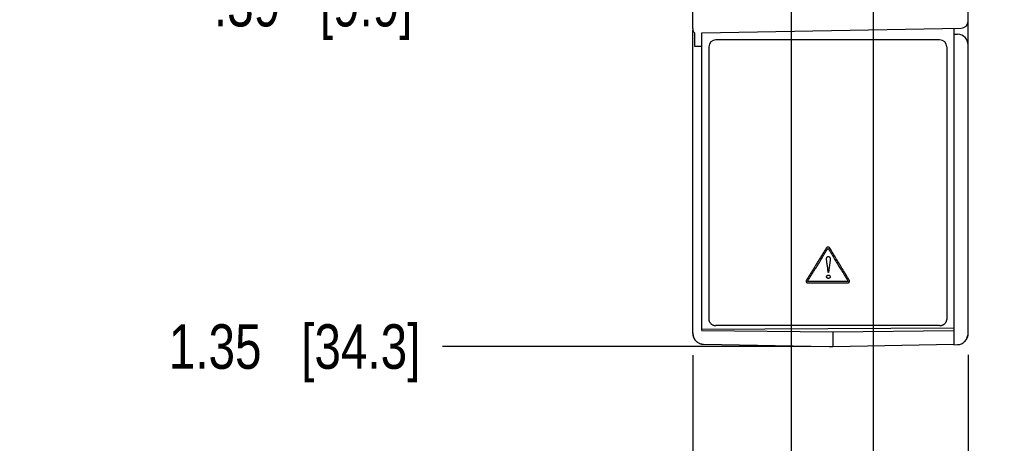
# Model space of a CAD drawing. Header units: inches. Extents: x 0 to 22, y 0 to 17.
# Tile 3 of 34: x 2.2 to 4.9, y 6.8 to 8. Entities that reach past the tile are written whole.
import ezdxf

# ---------------------------------------------------------------- set-up
doc = ezdxf.new("R2010")
doc.units = ezdxf.units.IN
doc.header["$LTSCALE"] = 1.21
doc.header["$MEASUREMENT"] = 0
doc.layers.get('0').update_dxf_attribs({"linetype": 'CONTINUOUS'})
doc.layers.add('03___PRT_ALL_CURVES', color=7, linetype='CONTINUOUS')
doc.layers.add('DIMENSIONS', color=7, linetype='CONTINUOUS')
doc.styles.get("Standard").update_dxf_attribs({"font": 'txt', "width": 0.8})
doc.dimstyles.new('DIMSTYLE_1', dxfattribs={"dimtxt": 0.125, "dimasz": 0.18, "dimexe": 0.125, "dimexo": 0.0625, "dimgap": 0.03125, "dimtad": 0, "dimtih": 1, "dimtoh": 1, "dimzin": 4, "dimdsep": 46, "dimtxsty": 'STANDARD', "dimblk": '_FILLED', "dimblk1": '_FILLED', "dimblk2": '_FILLED', "dimcen": 0.09, "dimadec": 0, "dimazin": 0, "dimtp": 0.001, "dimtm": 0.001, "dimtfac": 1, "dimtofl": 0, "dimtmove": 0, "dimatfit": 3, "dimldrblk": '_FILLED', "dimfxl": 1, "dimtolj": 1, "dimtzin": 4, "dimarcsym": 0})
doc.dimstyles.new('DIMSTYLE_2', dxfattribs={"dimtxt": 0.125, "dimasz": 0.18, "dimexe": 0.125, "dimexo": 0.0625, "dimgap": 0.03125, "dimtad": 0, "dimtih": 1, "dimtoh": 1, "dimzin": 4, "dimdsep": 46, "dimtxsty": 'STANDARD', "dimblk": '_FILLED', "dimblk1": '_FILLED', "dimblk2": '_FILLED', "dimcen": 0.09, "dimadec": 0, "dimazin": 0, "dimtfac": 1, "dimtofl": 0, "dimtmove": 0, "dimatfit": 3, "dimldrblk": '_FILLED', "dimfxl": 1, "dimtolj": 1, "dimtzin": 4, "dimarcsym": 0})

# ---------------------------------------------------------------- blocks, each defined once
blk = doc.blocks.new('*D5')
at = {"layer": 'DIMENSIONS', "color": 2, "linetype": 'CONTINUOUS'}
blk.add_line((4.0539, 8.0475), (3.3298, 8.0475), dxfattribs=at)
at = {"layer": 'DIMENSIONS', "color": 2, "linetype": 'CONTINUOUS', "insert": (3.2673, 8.11), "char_height": 0.125, "width": 0.925, "attachment_point": 3, "line_spacing_factor": 0.9}
blk.add_mtext('.39{\\Ftxt.shx;\\W1.000000;\\H0.125000; }[9.9]', dxfattribs=at)
blk = doc.blocks.new('_FILLED')
at = {"color": 0, "linetype": 'BYBLOCK'}
blk.add_solid([(0, 0), (-1, 0.174), (-1, -0.174)], dxfattribs=at)
blk = doc.blocks.new('*D6')
at = {"layer": 'DIMENSIONS', "color": 2, "linetype": 'CONTINUOUS'}
blk.add_line((4.3849, 7.0865), (3.3519, 7.0865), dxfattribs=at)
at = {"layer": 'DIMENSIONS', "color": 2, "linetype": 'CONTINUOUS', "insert": (3.2894, 7.149), "char_height": 0.125, "width": 1.125, "attachment_point": 3, "line_spacing_factor": 0.9}
blk.add_mtext('1.35{\\Ftxt.shx;\\W1.000000;\\H0.125000; }[34.3]', dxfattribs=at)
blk = doc.blocks.new('*D8')
at = {"layer": 'DIMENSIONS', "color": 2, "linetype": 'CONTINUOUS'}
blk.add_line((4.5603, 8.1765), (4.5603, 6.397), dxfattribs=at)
at = {"layer": 'DIMENSIONS', "color": 2, "linetype": 'CONTINUOUS', "insert": (4.4978, 6.3345), "char_height": 0.125, "width": 1.225, "attachment_point": 3, "rotation": 90, "line_spacing_factor": 0.9}
blk.add_mtext('4X .23{\\Ftxt.shx;\\W1.000000;\\H0.125000; }[5.8]', dxfattribs=at)
blk = doc.blocks.new('*D9')
at = {"layer": 'DIMENSIONS', "color": 2, "linetype": 'CONTINUOUS'}
blk.add_line((4.3304, 8.1765), (4.3304, 6.397), dxfattribs=at)
at = {"layer": 'DIMENSIONS', "color": 2, "linetype": 'CONTINUOUS', "insert": (4.2679, 6.3345), "char_height": 0.125, "width": 1.025, "attachment_point": 3, "rotation": 90, "line_spacing_factor": 0.9}
blk.add_mtext('4X .00{\\Ftxt.shx;\\W1.000000;\\H0.125000; }[0]', dxfattribs=at)
blk = doc.blocks.new('*D10')
at = {"layer": 'DIMENSIONS', "color": 2, "linetype": 'CONTINUOUS'}
blk.add_line((4.0544, 7.0623), (4.0544, 6.397), dxfattribs=at)
at = {"layer": 'DIMENSIONS', "color": 2, "linetype": 'CONTINUOUS', "insert": (3.9919, 6.3345), "char_height": 0.125, "width": 0.725, "attachment_point": 3, "rotation": 90, "line_spacing_factor": 0.9}
blk.add_mtext('.28{\\Ftxt.shx;\\W1.000000;\\H0.125000; }[7]', dxfattribs=at)
blk = doc.blocks.new('*D11')
at = {"layer": 'DIMENSIONS', "color": 2, "linetype": 'CONTINUOUS'}
blk.add_line((4.8274, 7.0628), (4.8274, 6.397), dxfattribs=at)
at = {"layer": 'DIMENSIONS', "color": 2, "linetype": 'CONTINUOUS', "insert": (4.7649, 6.3345), "char_height": 0.125, "width": 1.025, "attachment_point": 3, "rotation": 90, "line_spacing_factor": 0.9}
blk.add_mtext('.50{\\Ftxt.shx;\\W1.000000;\\H0.125000; }[12.6]', dxfattribs=at)

msp = doc.modelspace()

# ---------------------------------------------------------------- linework, layer by layer
at = {"color": 7, "linetype": 'CONTINUOUS'}
for p, q in [((4.8274, 7.1226), (4.8274, 13.0674)), ((4.0544, 7.9789), (4.0544, 11.942)), ((4.0544, 7.1228), (4.0544, 7.9744)), ((4.0589, 7.9675), (4.0589, 7.9292)), ((4.0794, 7.9675), (4.8077, 7.9802)), ((4.0794, 7.1315), (4.0794, 7.9675)), ((4.7874, 7.9798), (4.7874, 7.0917)), ((4.7874, 7.9632), (4.7977, 7.963)), ((4.7474, 7.9475), (4.1194, 7.9475)), ((4.0589, 7.9292), (4.0794, 7.9292)), ((4.0994, 7.9275), (4.0994, 7.1626)), ((4.7674, 7.9275), (4.7674, 7.1626)), ((4.0794, 7.1355), (4.7874, 7.1388)), ((4.7474, 7.1455), (4.1194, 7.1455)), ((4.0794, 7.1315), (4.4474, 7.1281)), ((4.4474, 7.1281), (4.7874, 7.1313)), ((4.4474, 7.1281), (4.4474, 7.0865)), ((4.0839, 7.0936), (4.4374, 7.0867)), ((4.4374, 7.0867), (4.4474, 7.0865)), ((4.4474, 7.0865), (4.7874, 7.0931)), ((4.7874, 7.0917), (4.7977, 7.0919))]:
    msp.add_line(p, q, dxfattribs=at)
for centre, radius, start, end in [((4.8074, 8.0002), 0.02, 271, 360), ((4.0712, 7.9789), 0.0168, 180.0212, 195.111), ((4.7974, 7.933), 0.03, 0, 89), ((4.1194, 7.9275), 0.02, 90, 180), ((4.7474, 7.9275), 0.02, 0, 90), ((4.0889, 7.1248), 0.0345, 179.9988, 190.7474), ((4.0844, 7.1228), 0.03, 180, 213.7418), ((4.0883, 7.1247), 0.0339, 190.7572, 196.7046), ((4.0859, 7.1237), 0.0313, 210.8566, 213.4571), ((4.7931, 7.1243), 0.034, 328.0748, 330.5739), ((4.7974, 7.1226), 0.03, 326.4377, 360), ((4.7908, 7.1252), 0.0365, 344.5983, 347.8966), ((4.7904, 7.1253), 0.037, 347.9028, 0.0087), ((4.083, 7.121), 0.0273, 230.089, 232.2066), ((4.0844, 7.1228), 0.03, 249.5652, 269), ((4.0845, 7.1267), 0.0332, 251.6752, 268.9516)]:
    msp.add_arc(centre, radius, start, end, dxfattribs=at)
for points, knots in [([(4.0589, 7.9675), (4.058, 7.9685), (4.0564, 7.9707), (4.0553, 7.9732), (4.055, 7.9745)], [0, 0, 0, 0, 0.498978, 1, 1, 1, 1]), ([(4.0994, 7.1626), (4.0994, 7.1615), (4.0996, 7.1598), (4.1002, 7.1576), (4.1009, 7.156), (4.1017, 7.1545), (4.1031, 7.1526), (4.1048, 7.1508), (4.1067, 7.1493), (4.1083, 7.1483), (4.11, 7.1475), (4.1117, 7.1468), (4.1136, 7.1462), (4.1161, 7.1457), (4.1181, 7.1455), (4.1194, 7.1455)], [0, 0, 0, 0, 0.115808, 0.174247, 0.233141, 0.292657, 0.352941, 0.475994, 0.538984, 0.602879, 0.667615, 0.733113, 0.799276, 0.865985, 1, 1, 1, 1]), ([(4.7474, 7.1455), (4.7487, 7.1455), (4.7507, 7.1457), (4.7532, 7.1462), (4.755, 7.1468), (4.7568, 7.1475), (4.7585, 7.1483), (4.7601, 7.1493), (4.762, 7.1508), (4.7637, 7.1526), (4.7651, 7.1545), (4.7659, 7.156), (4.7666, 7.1576), (4.7672, 7.1598), (4.7674, 7.1615), (4.7674, 7.1626)], [0, 0, 0, 0, 0.134015, 0.200724, 0.266887, 0.332385, 0.397121, 0.461016, 0.524006, 0.647059, 0.707343, 0.766859, 0.825753, 0.884192, 1, 1, 1, 1]), ([(4.0558, 7.115), (4.056, 7.1143), (4.0569, 7.1118), (4.058, 7.1093), (4.0591, 7.1076)], [0, 0, 0, 0, 0.249303, 1, 1, 1, 1]), ([(4.0598, 7.1064), (4.0602, 7.1058), (4.0618, 7.1035), (4.0638, 7.1014), (4.0654, 7.1001)], [0, 0, 0, 0, 0.249158, 1, 1, 1, 1]), ([(4.8174, 7.1004), (4.8179, 7.1009), (4.8196, 7.1027), (4.8211, 7.1047), (4.822, 7.1063)], [0, 0, 0, 0, 0.251848, 1, 1, 1, 1]), ([(4.8228, 7.1075), (4.8231, 7.1082), (4.8245, 7.1107), (4.8255, 7.1134), (4.8261, 7.1155)], [0, 0, 0, 0, 0.251555, 1, 1, 1, 1]), ([(4.0662, 7.0994), (4.0668, 7.099), (4.0692, 7.0973), (4.0719, 7.0959), (4.074, 7.0952)], [0, 0, 0, 0, 0.252562, 1, 1, 1, 1]), ([(4.7977, 7.0919), (4.8013, 7.0919), (4.8087, 7.0935), (4.8149, 7.0979), (4.8174, 7.1004)], [0, 0, 0, 0, 0.505432, 1, 1, 1, 1])]:
    msp.add_open_spline(points, degree=3, knots=knots, dxfattribs=at)
at = {"layer": '03___PRT_ALL_CURVES', "color": 40, "linetype": 'CONTINUOUS'}
for p, q in [((4.4398, 7.3286), (4.4355, 7.2943)), ((4.4342, 7.2943), (4.4334, 7.3039)), ((4.4355, 7.2943), (4.4342, 7.2943)), ((4.4883, 7.269), (4.3784, 7.269)), ((4.3784, 7.2649), (4.4883, 7.2649))]:
    msp.add_line(p, q, dxfattribs=at)
for points in [[(4.429, 7.3626), (4.4228, 7.3525), (4.4104, 7.3323), (4.3919, 7.3024), (4.3795, 7.2828), (4.3733, 7.273)], [(4.3772, 7.271), (4.3833, 7.2807), (4.3957, 7.3004), (4.4142, 7.3303), (4.4266, 7.3504), (4.4328, 7.3606)], [(4.4353, 7.3605), (4.4414, 7.3504), (4.4534, 7.3303), (4.4715, 7.3004), (4.4836, 7.2808), (4.4896, 7.271)], [(4.4935, 7.273), (4.4875, 7.2828), (4.4754, 7.3024), (4.4573, 7.3323), (4.4452, 7.3525), (4.4392, 7.3626)]]:
    msp.add_open_spline(points, degree=3, dxfattribs=at)
for points, knots in [([(4.4341, 7.3659), (4.4337, 7.3659), (4.4327, 7.3657), (4.4313, 7.3651), (4.4299, 7.364), (4.4293, 7.3631), (4.429, 7.3626)], [0, 0, 0, 0, 0.212994, 0.451776, 0.714224, 1, 1, 1, 1]), ([(4.4328, 7.3606), (4.4329, 7.3607), (4.433, 7.3609), (4.4334, 7.3613), (4.4337, 7.3615), (4.434, 7.3616), (4.4341, 7.3616)], [0, 0, 0, 0, 0.27494, 0.543869, 0.788706, 1, 1, 1, 1]), ([(4.4392, 7.3626), (4.4389, 7.3631), (4.4382, 7.364), (4.4369, 7.3651), (4.4355, 7.3657), (4.4346, 7.3659), (4.4341, 7.3659)], [0, 0, 0, 0, 0.286186, 0.549206, 0.787822, 1, 1, 1, 1]), ([(4.4341, 7.3616), (4.4342, 7.3616), (4.4343, 7.3616), (4.4345, 7.3615), (4.4347, 7.3613), (4.4349, 7.3612), (4.435, 7.361), (4.4352, 7.3607), (4.4353, 7.3606), (4.4353, 7.3605)], [0, 0, 0, 0, 0.113285, 0.235752, 0.367307, 0.508981, 0.662274, 0.826712, 1, 1, 1, 1]), ([(4.4298, 7.3316), (4.4298, 7.3322), (4.4299, 7.3336), (4.4302, 7.3354), (4.4309, 7.337), (4.4319, 7.3382), (4.4333, 7.339), (4.4343, 7.3391), (4.4348, 7.3391)], [0, 0, 0, 0, 0.20556, 0.393218, 0.563247, 0.716162, 0.857294, 1, 1, 1, 1]), ([(4.4334, 7.3039), (4.4332, 7.3061), (4.4326, 7.3102), (4.4317, 7.3161), (4.4309, 7.3216), (4.4302, 7.3267), (4.4298, 7.33), (4.4298, 7.3316)], [0, 0, 0, 0, 0.232748, 0.447465, 0.645802, 0.829619, 1, 1, 1, 1]), ([(4.4348, 7.3391), (4.4354, 7.3391), (4.4365, 7.339), (4.4381, 7.3382), (4.4391, 7.3368), (4.4398, 7.335), (4.44, 7.3331), (4.44, 7.3309), (4.4399, 7.3294), (4.4398, 7.3286)], [0, 0, 0, 0, 0.128452, 0.246984, 0.370086, 0.506414, 0.656283, 0.820633, 1, 1, 1, 1]), ([(4.3733, 7.273), (4.373, 7.2725), (4.3725, 7.2715), (4.3722, 7.27), (4.3724, 7.2686), (4.3727, 7.2678), (4.3729, 7.2674)], [0, 0, 0, 0, 0.285755, 0.548287, 0.787072, 1, 1, 1, 1]), ([(4.3768, 7.2694), (4.3767, 7.2695), (4.3767, 7.2697), (4.3767, 7.2699), (4.3767, 7.2702), (4.3768, 7.2704), (4.377, 7.2707), (4.3771, 7.2709), (4.3772, 7.271)], [0, 0, 0, 0, 0.135837, 0.282461, 0.441703, 0.614657, 0.80159, 1, 1, 1, 1]), ([(4.4298, 7.2824), (4.4298, 7.2831), (4.4301, 7.2843), (4.4312, 7.2859), (4.4329, 7.2869), (4.4343, 7.2872), (4.4349, 7.2872)], [0, 0, 0, 0, 0.257021, 0.503456, 0.748413, 1, 1, 1, 1]), ([(4.4349, 7.2779), (4.4344, 7.2779), (4.4333, 7.2781), (4.4318, 7.2787), (4.4307, 7.2797), (4.43, 7.281), (4.4298, 7.2819), (4.4298, 7.2824)], [0, 0, 0, 0, 0.214739, 0.408149, 0.601454, 0.801446, 1, 1, 1, 1]), ([(4.4349, 7.2872), (4.4356, 7.2872), (4.437, 7.2869), (4.4387, 7.2859), (4.4399, 7.2843), (4.4402, 7.283), (4.4402, 7.2824)], [0, 0, 0, 0, 0.252594, 0.505371, 0.755752, 1, 1, 1, 1]), ([(4.4402, 7.2824), (4.4402, 7.282), (4.44, 7.281), (4.4393, 7.2797), (4.4381, 7.2787), (4.4366, 7.2781), (4.4355, 7.2779), (4.4349, 7.2779)], [0, 0, 0, 0, 0.190038, 0.386968, 0.582114, 0.780246, 1, 1, 1, 1]), ([(4.4896, 7.271), (4.4897, 7.2709), (4.4899, 7.2706), (4.49, 7.2702), (4.4901, 7.2698), (4.4901, 7.2695), (4.49, 7.2694)], [0, 0, 0, 0, 0.276057, 0.546883, 0.792492, 1, 1, 1, 1]), ([(4.4938, 7.2674), (4.494, 7.2678), (4.4944, 7.2686), (4.4945, 7.27), (4.4943, 7.2715), (4.4938, 7.2725), (4.4935, 7.273)], [0, 0, 0, 0, 0.214541, 0.454744, 0.7171, 1, 1, 1, 1]), ([(4.3729, 7.2674), (4.3732, 7.2671), (4.3738, 7.2664), (4.375, 7.2656), (4.3766, 7.265), (4.3778, 7.2649), (4.3784, 7.2649)], [0, 0, 0, 0, 0.213165, 0.452011, 0.714444, 1, 1, 1, 1]), ([(4.3784, 7.269), (4.3783, 7.269), (4.378, 7.269), (4.3776, 7.269), (4.3773, 7.2691), (4.377, 7.2692), (4.3768, 7.2694), (4.3768, 7.2694)], [0, 0, 0, 0, 0.221135, 0.442529, 0.652916, 0.838889, 1, 1, 1, 1]), ([(4.49, 7.2694), (4.4899, 7.2694), (4.4898, 7.2693), (4.4896, 7.2691), (4.4893, 7.269), (4.489, 7.269), (4.4887, 7.269), (4.4884, 7.269), (4.4883, 7.269)], [0, 0, 0, 0, 0.135377, 0.28124, 0.44006, 0.613315, 0.80103, 1, 1, 1, 1]), ([(4.4883, 7.2649), (4.4889, 7.2649), (4.4901, 7.265), (4.4917, 7.2656), (4.4929, 7.2664), (4.4936, 7.2671), (4.4938, 7.2674)], [0, 0, 0, 0, 0.285697, 0.548241, 0.787038, 1, 1, 1, 1])]:
    msp.add_open_spline(points, degree=3, knots=knots, dxfattribs=at)

# ---------------------------------------------------------------- dimensions: what is measured, and where the dimension line sits
at = {"layer": 'DIMENSIONS', "color": 2, "linetype": 'CONTINUOUS'}
for feature_location, offset, dtype, origin, picture, middle in [((4.3849, 7.0865), (-1.033, 0), 0, (4.4474, 8.4388), '*D6', (2.7269, 7.0865)), ((4.0539, 8.0475), (-0.7241, 0), 0, (4.1164, 8.4388), '*D5', (2.8048, 8.0475)), ((4.0544, 7.0623), (0, -0.6653), 1, (4.3304, 7.1066), '*D10', (4.0544, 5.972)), ((4.8274, 7.0628), (0, -0.6658), 1, (4.3304, 7.109), '*D11', (4.8274, 5.822))]:
    dim = msp.add_ordinate_dim(feature_location=feature_location, offset=offset, dtype=dtype, origin=origin, dimstyle='DIMSTYLE_1', dxfattribs=at)
    dim.commit()
    dim.dimension.update_dxf_attribs({"geometry": picture, "text_midpoint": middle})
for feature_location, offset, origin, dimstyle, picture, middle in [((4.3303981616, 8.1764576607), (0, -1.7794151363), (4.3303981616, 8.2389576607), 'DIMSTYLE_2', '*D9', (4.3303981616, 5.8220425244)), ((4.5603, 8.1765), (0, -1.7794), (4.3304, 8.239), 'DIMSTYLE_1', '*D8', (4.5603, 5.722))]:
    dim = msp.add_ordinate_dim(feature_location=feature_location, offset=offset, dtype=1, origin=origin, text='4X <>', dimstyle=dimstyle, dxfattribs=at)
    dim.commit()
    dim.dimension.update_dxf_attribs({"geometry": picture, "text_midpoint": middle})

doc.saveas('drawing.dxf')
